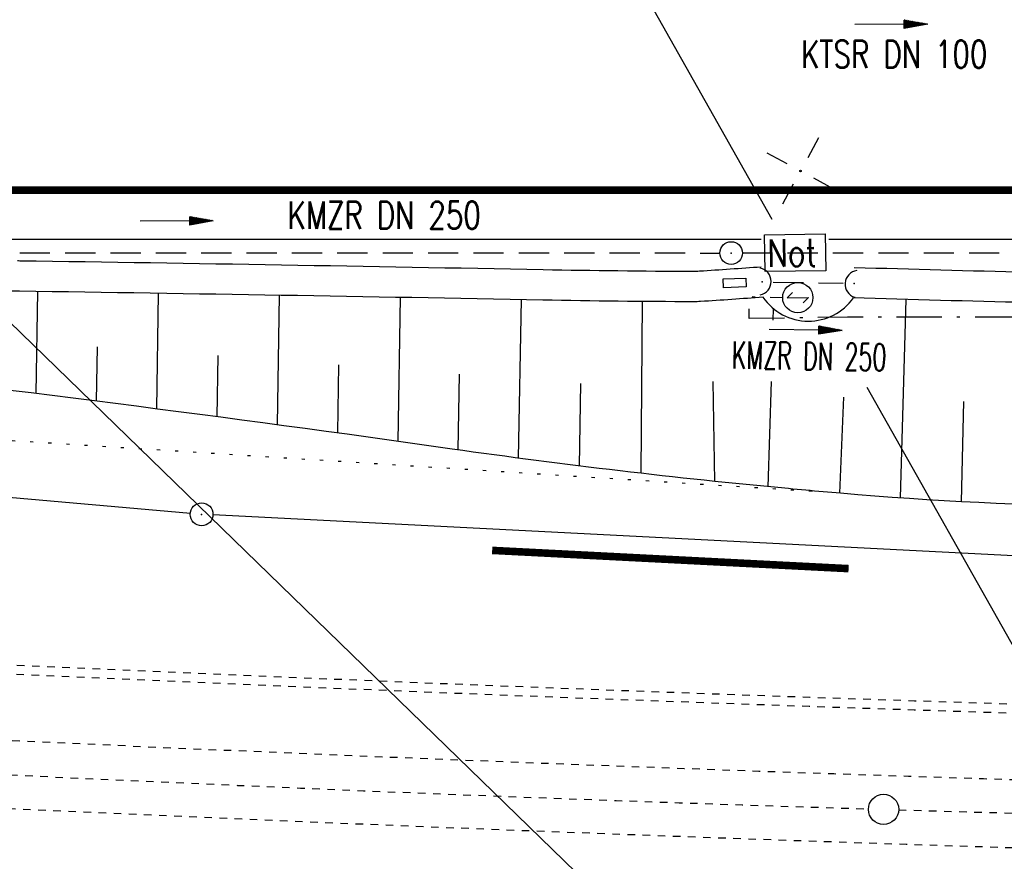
# Model space of a CAD drawing. Extents: x 0 to 1135, y 0 to 420.
# Tile 31 of 80: x 453 to 519, y 162 to 218. Entities that reach past the tile are written whole.
import ezdxf
from ezdxf.enums import TextEntityAlignment as Align

# ---------------------------------------------------------------- set-up
doc = ezdxf.new("R2010")
doc.units = 0
doc.header["$LTSCALE"] = 2
doc.header["$MEASUREMENT"] = 0
for name, pattern in [('ACAD_ISO03W100', [0.5, 0.25, -0.25]), ('ACAD_ISO05W100', [0.5, 0.25, -0.25]), ('AUSGEZOGEN', [0]), ('BAB-FM2', [2.6, 1.5, -0.5, 0.1, -0.5]), ('GEMEINDE', [3.5, 2, -0.5, 0.5, -0.5]), ('GESTRICH-X2', [1.5, 1, -0.5]), ('PUNKTX2_STR', [0.6, 0.1, -0.5])]:
    doc.linetypes.add(name, pattern=pattern)
doc.layers.get('0').update_dxf_attribs({"color": 8, "linetype": 'AUSGEZOGEN'})
for name, color, linetype in [('BAB_FM', 8, 'BAB-FM2'), ('Bahnachse', 7, 'CONTINUOUS'), ('BOESCHG', 8, 'AUSGEZOGEN'), ('DURCHL', 200, 'GESTRICH-X2'), ('FBRTOP', 8, 'AUSGEZOGEN'), ('GEMEINGRZ', 8, 'GEMEINDE'), ('Gleisachsen', 7, 'CONTINUOUS'), ('GRENZL-BAB', 7, 'AUSGEZOGEN'), ('GRENZP-BAB', 7, 'AUSGEZOGEN'), ('KANAL', 200, 'GESTRICH-X2'), ('MULDE', 8, 'AUSGEZOGEN'), ('NETZ', 250, 'AUSGEZOGEN'), ('NS', 8, 'AUSGEZOGEN'), ('NUTZUNG', 8, 'PUNKTX2_STR'), ('PFEIL', 200, 'CONTINUOUS'), ('SCHSYMBOL', 200, 'AUSGEZOGEN'), ('STROMLTG', 8, 'AUSGEZOGEN'), ('TEXTO', 200, 'CONTINUOUS'), ('TUNNEL', 15, 'CONTINUOUS')]:
    doc.layers.add(name, color=color, linetype=linetype)
doc.styles.add('ROMANS', font='romans.shx', dxfattribs={"width": 0.8})

# ---------------------------------------------------------------- blocks, each defined once
blk = doc.blocks.new('IKR')
at = {"color": 0}
for p, q in [((0, 1), (0, 2.5)), ((-2.5, 0), (-1, 0)), ((1, 0), (2.5, 0)), ((0, -2.5), (0, -1))]:
    blk.add_line(p, q, dxfattribs=at)
blk.add_circle((0, 0), 0.05, dxfattribs=at)
blk.add_point((0, 0), dxfattribs=at)
blk = doc.blocks.new('NOTRUFS')
for p, q in [((-0.7, 0), (-0.357, 0.35)), ((-0.7, 0), (0.7, 0)), ((0.357, -0.35), (0.7, 0))]:
    blk.add_line(p, q)
blk.add_lwpolyline([(-2.143, 4.194), (1.876, 4.194), (1.876, 1.75), (-2.143, 1.75)], close=True)
blk.add_circle((0, 0), 1)
at = {"style": 'ROMANS', "width": 0.8}
blk.add_text('Not', height=1.8, dxfattribs=at).set_placement((-1.982, 2.071))
blk = doc.blocks.new('GST')
at = {"color": 0}
blk.add_circle((0, 0), 0.75, dxfattribs=at)
blk.add_point((0, 0), dxfattribs=at)
blk = doc.blocks.new('42')
at = {"color": 0}
blk.add_arc((-0.025, -0.311), 0.91, 12.5363, 167.4637, dxfattribs=at)
blk.add_point((0, 0), dxfattribs=at)
blk = doc.blocks.new('PFEIL2')
at = {"color": 0}
for p, q in [((0.88, 0.002), (-2.401, -0.012)), ((0.881, -0.271), (0.879, 0.276)), ((0.879, 0.276), (2.429, 0.009)), ((0.911, 0.27), (0.879, 0.265)), ((0.965, 0.261), (0.879, 0.246)), ((1.019, 0.252), (0.879, 0.228)), ((1.073, 0.242), (0.879, 0.209)), ((1.127, 0.233), (0.879, 0.191)), ((1.181, 0.224), (0.879, 0.172)), ((1.235, 0.214), (0.879, 0.154)), ((1.289, 0.205), (0.879, 0.135)), ((1.343, 0.196), (0.879, 0.117)), ((1.397, 0.187), (0.879, 0.098)), ((1.451, 0.177), (0.879, 0.08)), ((1.505, 0.168), (0.879, 0.061)), ((1.559, 0.159), (0.88, 0.043)), ((1.613, 0.149), (0.88, 0.024)), ((1.668, 0.14), (0.88, 0.006)), ((1.722, 0.131), (0.88, -0.013)), ((1.776, 0.121), (0.88, -0.031)), ((1.83, 0.112), (0.88, -0.05)), ((1.884, 0.103), (0.88, -0.068)), ((1.938, 0.094), (0.88, -0.087)), ((1.992, 0.084), (0.88, -0.105)), ((2.046, 0.075), (0.88, -0.124)), ((2.1, 0.066), (0.88, -0.142)), ((2.154, 0.056), (0.88, -0.161)), ((2.208, 0.047), (0.88, -0.179)), ((2.262, 0.038), (0.881, -0.198)), ((2.316, 0.029), (0.881, -0.216)), ((2.37, 0.019), (0.881, -0.235)), ((2.424, 0.01), (0.881, -0.253)), ((2.429, 0.009), (0.881, -0.271))]:
    blk.add_line(p, q, dxfattribs=at)

msp = doc.modelspace()

# ---------------------------------------------------------------- linework, layer by layer
at = {"layer": 'BAB_FM', "flags": 128}
msp.add_lwpolyline([(590.222, 241.771), (590.201, 197.948), (508.18, 197.973), (501.68, 197.876), (501.681, 199.339), (503.901, 199.281)], dxfattribs=at)
at = {"layer": 'Bahnachse', "linetype": 'ACAD_ISO05W100'}
msp.add_line((511.57, 165.393), (551.597, 164.251), dxfattribs=at)
msp.add_lwpolyline([(442.824, 168.21, 0.005292), (509.571, 165.457)], format="xyb", dxfattribs=at)
at = {"layer": 'Bahnachse', "linetype": 'Continuous'}
msp.add_circle((510.57, 165.425), 1, dxfattribs=at)
at = {"layer": 'BOESCHG'}
for p, q in [((454.615, 199.671), (454.515, 192.92)), ((462.614, 199.549), (462.493, 191.91)), ((470.613, 199.418), (470.468, 190.857)), ((478.611, 199.279), (478.441, 189.762)), ((486.61, 199.131), (486.411, 188.652)), ((494.609, 199.012), (494.511, 187.65)), ((512.041, 199.146), (511.673, 186.022)), ((503.273, 197.776), (503.295, 198.533)), ((458.559, 196.015), (458.504, 192.42)), ((466.547, 195.436), (466.481, 191.389)), ((474.533, 194.832), (474.455, 190.315)), ((482.518, 194.202), (482.426, 189.199)), ((490.527, 193.597), (490.445, 188.135)), ((499.29, 193.72), (499.387, 187.116)), ((502.944, 186.76), (503.152, 193.72)), ((507.676, 186.33), (507.94, 192.685)), ((515.868, 192.404), (515.697, 185.77))]:
    msp.add_line(p, q, dxfattribs=at)
for points in [[(504.278, 186.633, -0.012104), (482.054, 189.252, 0.007327), (437.46, 194.938, 0.01257), (418.073, 196.63, 0.006742), (381.837, 198.386)], [(672.034, 193.845, 0.003224), (659.001, 194.248, 0.010403), (654.96, 194.263, 0.000283), (628.641, 193.797, 0.000564), (615.442, 193.541, 0.002372), (578.383, 192.604, 0.016285), (572.992, 192.266, 0.025769), (571.382, 192.028, 0.010973), (567.656, 191.194, 0.039286), (565.263, 190.4, -0.021528), (560.955, 188.797, -0.067469), (543.263, 185.608, -0.032934), (506.571, 186.425, -0.001245), (504.278, 186.633, 0.007327)]]:
    msp.add_lwpolyline(points, format="xyb", dxfattribs=at)
msp.add_arc((505.605, 201.358), 3.649, 214.52468, 324.62187, dxfattribs=at)
at = {"layer": 'DURCHL'}
msp.add_line((503.277, 200.299), (507.889, 200.221), dxfattribs=at)
at = {"layer": 'FBRTOP', "const_width": 0.5}
msp.add_lwpolyline([(287.584, 206.626), (300.131, 206.441), (316.965, 206.371), (325.264, 206.371), (350.264, 206.371), (375.263, 206.371), (400.264, 206.371), (425.264, 206.372), (575.263, 206.371), (825.263, 206.372), (950, 206.371)], dxfattribs=at)
at = {"layer": 'FBRTOP'}
for points in [[(384.958, 203.121), (400.264, 203.121), (425.264, 203.122), (502.486, 203.121)], [(506.943, 203.121), (575.263, 203.121), (721.772, 203.121)]]:
    msp.add_lwpolyline(points, dxfattribs=at)
at = {"layer": 'GEMEINGRZ', "const_width": 0.5}
msp.add_lwpolyline([(508.259, 181.344), (484.69, 182.551)], dxfattribs=at)
at = {"layer": 'Gleisachsen', "linetype": 'ACAD_ISO03W100'}
for radius, start in [(4397.75, 267.204878), (4402.25, 267.204068)]:
    msp.add_arc((657.42, 4562.973), radius, start, 268.237033, dxfattribs=at)
at = {"layer": 'GRENZL-BAB'}
for p, q in [((464.732, 185), (365.92, 193.593)), ((534.068, 181.423), (466.228, 184.897))]:
    msp.add_line(p, q, dxfattribs=at)
at = {"layer": 'KANAL'}
for p, q in [((453.449, 202.234), (499.731, 202.216)), ((501.226, 202.224), (550.362, 202.227)), ((503.277, 200.299), (507.889, 200.221))]:
    msp.add_line(p, q, dxfattribs=at)
at = {"layer": 'MULDE'}
for points in [[(402.166, 240.739, 0.000005), (413.432, 240.736, 0.000006), (421.553, 240.734, 0), (450.359, 240.727, 0.000007), (451.858, 240.727), (463.169, 240.725, 0.000006), (493.058, 240.719, 0.000025), (500.112, 240.719, 0.000589), (500.474, 240.719, 0.000017), (513.159, 240.748, 0.001441), (540.28, 240.89, -0.004051), (549.925, 240.89, -0.002327), (552.304, 240.86, 0.000509), (563.184, 240.682, 0.000608), (574.057, 240.528, 0.011247), (574.645, 240.534, 0.026637), (574.657, 240.535, 0.000678), (575.137, 240.602, 0.037681), (577.069, 241.027, 0.034266), (579.104, 241.795)], [(502.469, 201.286, -0.001855), (498.407, 201.006, -0.017012), (497.963, 200.992, -0.004056), (488.058, 201.102, 0.001161), (453.449, 201.687, 0.000027), (453.304, 201.689, 0.001737)], [(655.158, 201.57, 0.000053), (630.218, 201.544, 0.000153), (620.532, 201.53, 0.013031), (613.614, 201.337, -0.010888), (605.335, 201.071, -0.005394), (593.644, 201.077, 0.00292), (572.047, 201.193, 0.001864), (557.469, 201.133, -0.000782), (522.735, 200.913, -0.007075), (520.099, 200.938, -0.001625), (508.628, 201.245)], [(672.028, 199.585, 0.000004), (656.61, 199.571, 0.000056), (630.248, 199.544, 0.000152), (620.563, 199.53, 0.013031), (613.643, 199.337, -0.010887), (605.362, 199.071, -0.005395), (593.662, 199.076, 0.002921), (572.049, 199.193, 0.001863), (557.473, 199.133, -0.000781), (522.717, 198.913, -0.007076), (520.073, 198.938, -0.001628), (508.581, 199.246)]]:
    msp.add_lwpolyline(points, format="xyb", dxfattribs=at)
at = {"layer": 'MULDE', "flags": 128}
msp.add_lwpolyline([(502.599, 199.29, -0.001883), (498.469, 199.005, -0.017059), (498.013, 198.991, -0.004003), (488.031, 199.103, 0.001155), (453.436, 199.687, 0.00444), (429.976, 199.82, 0.002727), (391.778, 199.49)], format="xyb", dxfattribs=at)
at = {"layer": 'NUTZUNG', "flags": 128}
msp.add_lwpolyline([(377.545, 195.301), (436.183, 190.879), (506.571, 186.425)], dxfattribs=at)
at = {"layer": 'SCHSYMBOL'}
msp.add_lwpolyline([(499.972, 200.507), (501.474, 200.56), (501.494, 199.977), (499.992, 199.924)], close=True, dxfattribs=at)
at = {"layer": 'STROMLTG'}
for p, q in [((503.205, 204.431), (454.247, 291.123)), ((367.302, 280.666), (529.97, 122.67)), ((543.736, 132.661), (509.482, 193.317))]:
    msp.add_line(p, q, dxfattribs=at)
at = {"layer": 'TUNNEL', "linetype": 'ACAD_ISO03W100'}
for points in [[(554.246, 171.435, -0.00632), (443.278, 175.446)], [(554.232, 170.835, -0.00632), (443.24, 174.847)]]:
    msp.add_lwpolyline(points, format="xyb", dxfattribs=at)

# ---------------------------------------------------------------- block references
at = {"layer": 'GRENZP-BAB'}
msp.add_blockref('GST', (465.479, 184.935), dxfattribs=at)
at = {"layer": 'NETZ', "rotation": 151.5965}
msp.add_blockref('IKR', (505.078, 207.638), dxfattribs=at)
at = {"layer": 'NS', "rotation": 0.8682615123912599}
msp.add_blockref('NOTRUFS', (504.901, 199.266), dxfattribs=at)
at = {"layer": 'PFEIL'}
for p, rotation in [((511.063, 217.339), 0.005935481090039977), ((463.817, 204.338), 359.9867354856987), ((505.409, 197.126), 359.0956354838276)]:
    msp.add_blockref('PFEIL2', p, dxfattribs=dict(at, rotation=rotation))
at = {"layer": 'SCHSYMBOL'}
for name, p, rotation in [('GST', (500.491, 202.216), 2.029378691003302), ('42', (502.535, 200.305), 270.0000354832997), ('42', (508.625, 200.209), 85.34168163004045)]:
    msp.add_blockref(name, p, dxfattribs=dict(at, rotation=rotation))

# ---------------------------------------------------------------- texts
at = {"layer": 'TEXTO', "style": 'ROMANS'}
for s, rotation, width, p in [('KTSR DN 100', 0.00594, 0.75, (511.276, 214.463)), ('KMZR DN 250', 359.98674, 0.75, (477.548, 203.824)), ('KMZR DN 250', 359.09564, 0.6, (505.634, 194.493))]:
    msp.add_text(s, height=1.8, rotation=rotation, dxfattribs=dict(at, width=width)).set_placement(p, align=Align.CENTER)

doc.saveas('drawing.dxf')
